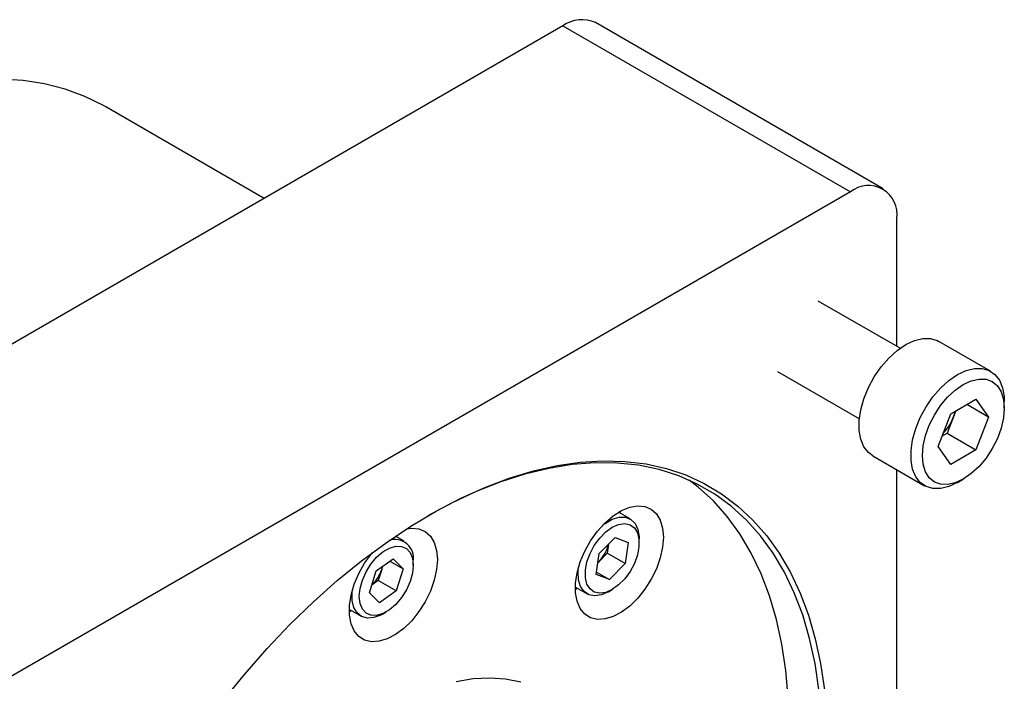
# Model space of a CAD drawing. Header units: millimetres. Extents: x 0 to 432, y 0 to 278.
# Tile 16 of 16: x 380 to 428, y 225 to 257. Entities that reach past the tile are written whole.
import ezdxf

# ---------------------------------------------------------------- set-up
doc = ezdxf.new("R2010")
doc.units = ezdxf.units.MM

msp = doc.modelspace()

# ---------------------------------------------------------------- linework, layer by layer
for p, q in [((406.44111, 256.89069), (365.02317, 232.98063)), ((406.44111, 256.89069), (420.58591, 248.72507)), ((422.19233, 248.88415), (408.04753, 257.04977)), ((391.74979, 248.40958), (383.96425, 252.90407)), ((420.58591, 248.72507), (379.16798, 224.81501)), ((422.85791, 241.13193), (422.85791, 247.41305)), ((423.02419, 241.03594), (419.00186, 243.35798)), ((427.47569, 239.90948), (424.93011, 241.37901)), ((417.00202, 239.89379), (421.02435, 237.57175)), ((425.5116, 237.81663), (426.75574, 238.53486)), ((427.37781, 237.64976), (426.30018, 238.27187)), ((426.75574, 238.53486), (427.37781, 237.64976)), ((428.14892, 238.09492), (428.14892, 238.42148)), ((424.88953, 236.21331), (425.5116, 237.81663)), ((425.7693, 237.9654), (425.65256, 237.66451)), ((425.65256, 237.66451), (425.34152, 236.86286)), ((427.37781, 237.64976), (426.75574, 236.04645)), ((425.08383, 236.71409), (425.34152, 236.86286)), ((425.34152, 236.86286), (426.75574, 236.04645)), ((425.5116, 235.32822), (424.88953, 236.21331)), ((426.75574, 236.04645), (425.5116, 235.32822)), ((421.68037, 235.7497), (424.22596, 234.28016)), ((422.85791, 199.58515), (422.85791, 235.06992)), ((425.8512, 234.44128), (426.134, 234.60459)), ((409.75376, 232.6469), (409.18309, 232.97633)), ((409.2641, 232.97411), (409.26369, 233.02279)), ((409.26376, 232.92976), (409.2641, 232.97411)), ((398.64126, 231.5471), (398.20806, 231.79718)), ((408.2254, 230.94654), (409.00655, 231.7337)), ((409.00655, 231.7337), (409.64927, 231.49165)), ((409.64927, 231.49165), (409.51084, 230.46244)), ((410.19395, 231.46987), (410.19395, 231.67398)), ((408.62696, 230.9727), (408.23638, 230.57912)), ((408.68585, 231.41053), (408.62696, 230.9727)), ((409.51084, 230.46244), (408.62696, 230.9727)), ((397.2615, 230.09477), (398.09002, 230.67956)), ((397.93039, 230.56689), (398.58415, 230.18948)), ((398.09002, 230.67956), (398.58415, 230.18948)), ((399.08145, 230.37008), (399.08145, 230.57418)), ((408.08698, 229.91733), (408.2254, 230.94654)), ((408.23638, 230.57912), (408.16652, 230.50871)), ((408.16721, 230.51391), (408.23638, 230.57912)), ((409.51084, 230.46244), (408.72969, 229.67528)), ((396.9271, 229.01991), (397.2615, 230.09477)), ((397.53307, 230.16231), (397.36587, 229.62488)), ((397.53307, 230.16231), (397.58255, 230.32138)), ((398.58415, 230.18948), (398.24975, 229.11462)), ((408.10307, 230.03702), (408.72969, 229.67528)), ((397.36587, 229.62488), (397.04481, 229.39827)), ((398.24975, 229.11462), (397.36587, 229.62488)), ((408.72969, 229.67528), (408.08698, 229.91733)), ((397.42122, 228.52983), (396.9271, 229.01991)), ((398.24975, 229.11462), (397.42122, 228.52983)), ((407.05827, 229.29563), (407.62893, 228.96619)), ((407.05834, 229.2026), (407.13894, 229.24906)), ((408.69159, 229.07153), (408.86834, 229.1736)), ((395.94577, 228.19583), (396.51643, 227.86639)), ((395.94584, 228.10281), (396.02644, 228.14926)), ((397.57909, 227.97174), (397.75584, 228.07381))]:
    msp.add_line(p, q)
at = {"flags": 128}
for points in [[(383.96425, 252.90407), (383.85445, 252.96651), (382.93699, 253.41847), (381.96942, 253.77507), (380.95533, 254.03501), (379.8985, 254.19731), (378.80286, 254.26137)], [(421.68037, 235.7497), (421.47132, 235.90641), (421.24807, 236.19389), (421.09487, 236.5621), (421.01695, 236.99849), (421.01695, 237.48821), (421.09487, 238.01457), (421.24807, 238.55966), (421.47132, 239.1049), (421.75702, 239.63174), (422.09545, 240.12223), (422.47507, 240.55967), (422.88297, 240.92915), (423.30524, 241.21811), (423.72752, 241.4167), (424.13541, 241.51816), (424.51503, 241.51902), (424.85346, 241.41927), (424.93011, 241.37901)], [(425.85083, 234.44106), (425.42855, 234.24248), (425.02066, 234.14102), (424.64103, 234.14015), (424.30261, 234.2399), (424.01691, 234.43687), (423.79365, 234.72436), (423.64046, 235.09257), (423.56253, 235.52896), (423.56253, 236.01868), (423.64046, 236.54504), (423.79365, 237.09012), (424.01691, 237.63537), (424.30261, 238.1622), (424.64103, 238.65269), (425.02066, 239.09013), (425.42855, 239.45962), (425.85083, 239.74858), (426.2731, 239.94717), (426.681, 240.04862), (427.06062, 240.04949), (427.39904, 239.94974), (427.68475, 239.75277), (427.908, 239.46528), (428.0612, 239.09708), (428.13912, 238.66068), (428.14892, 238.42148)], [(426.13367, 234.6044), (425.74051, 234.42215), (425.36246, 234.33633), (425.01405, 234.35025), (424.70867, 234.46337), (424.45805, 234.67133), (424.27182, 234.96616), (424.15714, 235.33651), (424.11842, 235.76816), (424.15714, 236.24451), (424.27182, 236.74727), (424.45805, 237.25711), (424.70867, 237.75444), (425.01405, 238.22015), (425.36246, 238.63633), (425.74051, 238.987), (426.13367, 239.25868), (426.52683, 239.44093), (426.90487, 239.52674), (427.25328, 239.51283), (427.55867, 239.39971), (427.80929, 239.19175), (427.99552, 238.89692), (428.1102, 238.52657), (428.14892, 238.09492), (428.1102, 237.61856), (427.99552, 237.11581), (427.80929, 236.60597), (427.55867, 236.10864), (427.25328, 235.64293), (426.90487, 235.22675), (426.52683, 234.87608), (426.13367, 234.6044)], [(425.65256, 237.66451), (425.71489, 237.84647), (425.74301, 237.95022)], [(389.73737, 223.72159), (390.79835, 225.02459), (391.89444, 226.27037), (393.02142, 227.45409), (394.17492, 228.57119), (395.35048, 229.61734), (396.54355, 230.58849), (397.74952, 231.48089), (398.96372, 232.29109), (400.18145, 233.01594), (401.398, 233.65265), (402.60867, 234.19875), (403.80877, 234.65213), (404.99366, 235.01103), (406.15876, 235.27407), (407.29955, 235.44023), (408.41162, 235.50887), (409.49068, 235.47972), (410.53254, 235.35289), (411.53317, 235.12887), (412.48872, 234.80853), (413.39546, 234.39312), (414.24991, 233.88423), (415.04875, 233.28384), (415.7889, 232.59426), (416.46748, 231.81817), (417.08188, 230.95858), (417.62972, 230.01879), (418.10887, 229.00246), (418.51749, 227.91351), (418.854, 226.75615), (419.11708, 225.53487), (419.30573, 224.25439)], [(419.03434, 224.26166), (418.84324, 225.54463), (418.57676, 226.76747), (418.23595, 227.92536), (417.82215, 229.01373), (417.337, 230.02828), (416.78241, 230.96502), (416.16056, 231.82025), (415.47393, 232.59058), (414.72521, 233.27298), (413.91735, 233.86476), (413.05356, 234.36358), (412.13723, 234.76748), (411.17198, 235.07485), (410.16163, 235.28449), (409.11015, 235.39556), (408.0217, 235.40764), (406.90058, 235.32066), (405.75121, 235.13498), (404.57812, 234.85133), (403.38595, 234.47083), (402.1794, 233.99498), (400.96323, 233.42565), (399.8063, 232.80196)], [(417.55461, 222.47859), (417.51624, 223.86639), (417.40128, 225.20441), (417.21018, 226.48737), (416.9437, 227.71021), (416.60289, 228.8681), (416.18909, 229.95647), (415.70393, 230.97103), (415.14934, 231.90777), (414.5275, 232.76299), (413.84086, 233.53333), (413.09214, 234.21573), (412.65033, 234.55592)], [(411.38542, 231.74949), (411.34632, 231.25405), (411.23043, 230.73138), (411.04194, 230.20035), (410.78765, 229.68017), (410.47677, 229.18963), (410.12053, 228.74647), (409.7318, 228.36669), (409.32463, 228.06404), (408.91374, 227.84944), (408.51398, 227.73065), (408.1398, 227.71197), (407.80472, 227.79407), (407.52086, 227.97399), (407.29846, 228.24521), (407.14558, 228.59794), (407.06773, 229.01943), (407.06773, 229.49445), (407.14558, 230.00582), (407.29846, 230.53507), (407.52086, 231.06307), (407.80472, 231.57073), (408.1398, 232.0397), (408.51398, 232.45304), (408.91374, 232.79581), (409.32463, 233.05561), (409.7318, 233.22306), (410.12053, 233.29211), (410.47677, 233.26025), (410.78765, 233.12865), (411.04194, 232.90206), (411.23043, 232.58866), (411.34632, 232.19979), (411.38542, 231.74949)], [(408.86812, 232.23551), (409.18541, 232.37418), (409.48426, 232.41583), (409.74731, 232.35801), (409.95926, 232.2041), (410.10779, 231.96304), (410.18428, 231.64884), (410.18428, 231.27975), (410.10779, 230.87723), (409.95926, 230.46467), (409.74731, 230.06605), (409.48426, 229.70454), (409.18541, 229.40113), (408.86812, 229.17348), (408.55083, 229.0348), (408.25198, 228.99315), (407.98894, 229.05097), (407.77699, 229.20488), (407.62845, 229.44594), (407.55196, 229.76015), (407.55196, 230.12923), (407.62845, 230.53175), (407.77699, 230.94431), (407.98894, 231.34293), (408.25198, 231.70445), (408.55083, 232.00785), (408.86812, 232.23551)], [(408.41249, 232.35057), (408.5169, 232.42926), (408.86579, 232.63066), (409.20527, 232.73373), (409.51704, 232.7329), (409.7843, 232.62822), (409.99264, 232.42534), (410.13082, 232.13518), (410.19141, 231.7734), (410.19395, 231.67398)], [(398.7552, 232.15819), (399.00803, 232.19231), (399.36427, 232.16046), (399.67515, 232.02886), (399.92944, 231.80226), (400.11793, 231.48886), (400.23382, 231.09999), (400.27292, 230.6497)], [(400.27292, 230.6497), (400.23382, 230.15426), (400.11793, 229.63158), (399.92944, 229.10055), (399.67515, 228.58037), (399.36427, 228.08983), (399.00803, 227.64667), (398.6193, 227.2669), (398.21213, 226.96424), (397.80124, 226.74965), (397.40148, 226.63086), (397.0273, 226.61218), (396.69222, 226.69428), (396.40836, 226.87419), (396.18596, 227.14541), (396.03308, 227.49815), (395.95523, 227.91964), (395.95523, 228.39465), (396.03308, 228.90603), (396.18596, 229.43528), (396.40836, 229.96327), (396.69222, 230.47093), (397.0273, 230.93991), (397.06284, 230.9836)], [(396.4298, 228.83931), (396.46832, 229.22795), (396.58166, 229.63848), (396.76323, 230.04705), (397.00247, 230.42991), (397.28548, 230.76481), (397.59581, 231.03229), (397.91543, 231.2168), (398.22577, 231.30763), (398.50878, 231.29948), (398.74802, 231.19284), (398.92958, 230.99391), (399.04292, 230.71423), (399.08145, 230.37008), (399.04292, 229.98144), (398.92958, 229.57091), (398.74802, 229.16234), (398.50878, 228.77948), (398.22577, 228.44458), (397.91543, 228.1771), (397.59581, 227.99259), (397.28548, 227.90176), (397.00247, 227.90991), (396.76323, 228.01655), (396.58166, 228.21549), (396.46832, 228.49516), (396.4298, 228.83931)], [(397.53307, 230.16231), (397.56521, 230.28341), (397.57145, 230.31354)], [(408.69135, 229.07139), (408.34482, 228.91812), (408.01698, 228.86665), (407.72549, 228.91977), (407.48607, 229.07459), (407.31163, 229.32279), (407.21157, 229.65098), (407.19129, 230.04147), (407.2148, 230.27588)], [(397.57909, 227.97174), (397.49148, 227.9241), (397.1479, 227.79571), (396.82755, 227.77035), (396.5477, 227.84938), (396.32344, 228.02854), (396.16686, 228.29817), (396.0864, 228.64374), (396.0864, 229.04662), (396.1023, 229.17609)], [(401.19122, 224.65365), (402.0336, 224.79625), (402.8477, 224.84127), (403.62766, 224.78839), (404.36786, 224.63799)]]:
    msp.add_lwpolyline(points, dxfattribs=at)
for centre, radius, start, end in [((407.38229, 255.57692), 1.61612, 65.692881, 125.617577), ((421.47283, 247.63773), 1.40319, 350.785963, 129.203285), ((423.27139, 238.58434), 2.55265, 316.760512, 338.878751), ((398.18928, 230.7291), 0.90552, 350.149426, 108.428941), ((407.03825, 231.75927), 1.68175, 315.433174, 347.924431), ((395.93217, 230.65908), 1.6762, 311.729825, 342.760636)]:
    msp.add_arc(centre, radius, start, end)

doc.saveas('drawing.dxf')
